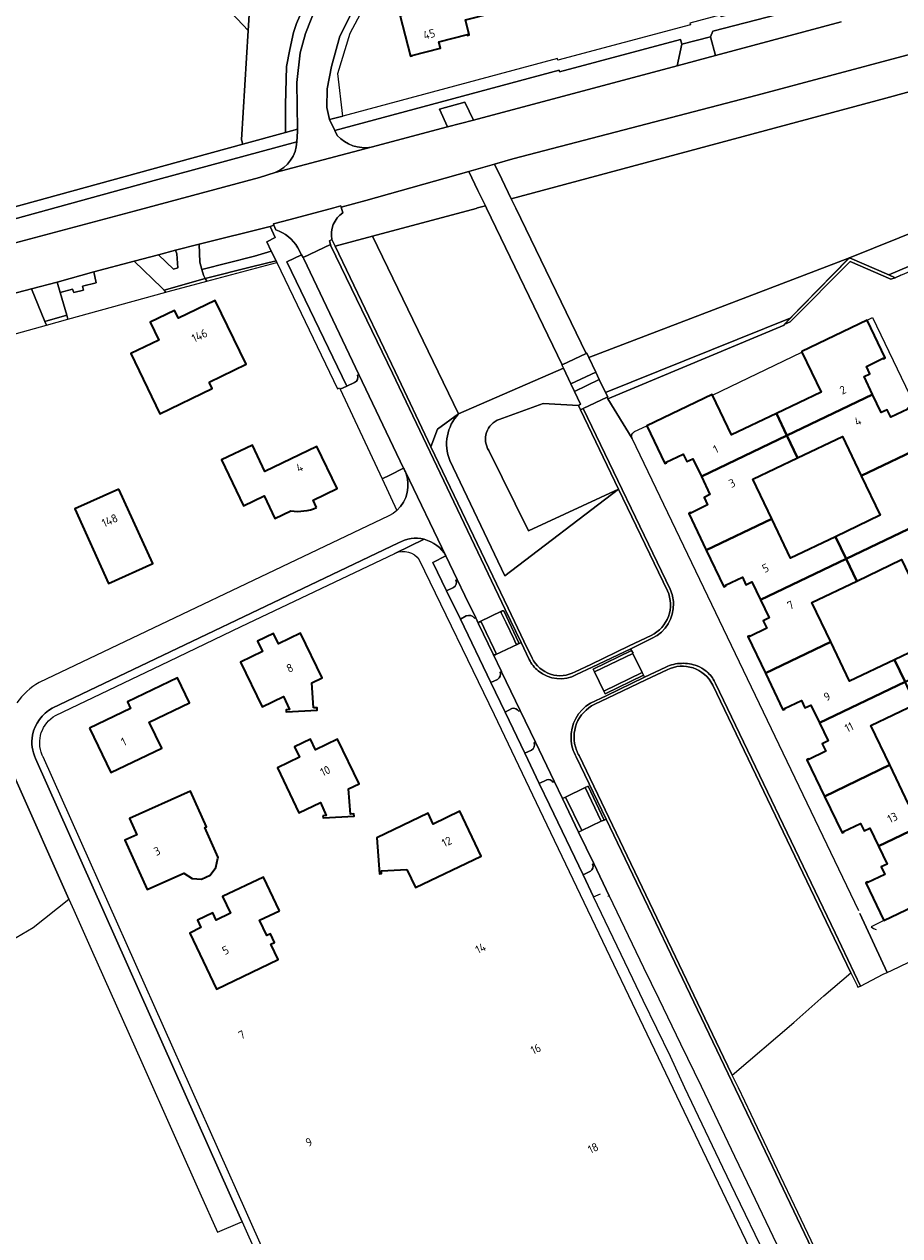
# Model space of a CAD drawing. Extents: x 150256 to 156914, y 461459 to 469481.
# Tile 16 of 256: x 152977 to 153118, y 461834 to 462030. Entities that reach past the tile are written whole.
import ezdxf
from ezdxf.enums import TextEntityAlignment as Align

# ---------------------------------------------------------------- set-up
doc = ezdxf.new("R2010")
doc.units = 0
doc.header["$LTSCALE"] = 0.75
for name, color, linetype, lineweight in [('B-RO-GR-BEPLANTING_CULTUUR_BODEMBEDEKKER-GV', 251, 'CONTINUOUS', 18), ('B-RO-GR-BEPLANTING_CULTUUR_BOSPLANTSOEN-GV', 251, 'CONTINUOUS', 18), ('B-RO-GR-BEPLANTING_CULTUUR_HEESTERS-GV', 251, 'CONTINUOUS', 18), ('B-RO-GR-BOS_LOOF-GV', 251, 'CONTINUOUS', 13), ('B-RO-IE-TERREINAFSCHEIDING_KUNSTMATIG_MUUR-G', 251, 'IE-TERREINAFSCHEIDING-KUNSTMATIG-DICHT', 18), ('B-RO-IE-TERREINAFSCHEIDING_KUNSTMATIG_MUUR-GV', 251, 'CONTINUOUS', 18), ('B-RO-OG-BEBOUWING-GV', 6, 'CONTINUOUS', 35), ('B-RO-OG-BEBOUWING-T18', 1, 'CONTINUOUS', 18), ('B-RO-OG-TERREIN_CULTUURSCHEIDING-GV', 251, 'CONTINUOUS', 18), ('B-RO-VH-VERHARDING_ASFALT-GV', 251, 'CONTINUOUS', 18), ('B-RO-VH-VERHARDING_BEDRIJFSVLOERPLAAT-GV', 251, 'CONTINUOUS', 18), ('B-RO-VH-VERHARDING_STRAATBAKSTEEN-GV', 251, 'CONTINUOUS', 18), ('B-RO-VH-VERHARDING_TEGEL-GV', 251, 'CONTINUOUS', 18)]:
    doc.layers.add(name, color=color, linetype=linetype, lineweight=lineweight)
doc.styles.add('NLCS-ISO-M200-T18', font='NLCS-ISO.ttf', dxfattribs={"height": 360})
doc.linetypes.add('IE-TERREINAFSCHEIDING-KUNSTMATIG-DICHT', pattern='A,8,-1,[82,NLCS.SHX,S=0.75,R=90,X=0,Y=0],-1', length=10)

msp = doc.modelspace()

# ---------------------------------------------------------------- linework, layer by layer
at = {"layer": 'B-RO-GR-BEPLANTING_CULTUUR_BODEMBEDEKKER-GV'}
for points in [[(153030.641, 461973.089), (153030.843, 461973.173), (153021.978, 461991.846), (153021.877, 461992.023), (153021.629, 461992.459), (153019.264, 461991.343), (153028.931, 461971.324)], [(153028.931, 461971.324), (153030.184, 461971.926)], [(153046.728, 461940.169), (153044.889, 461943.966), (153042.806, 461942.901), (153044.99, 461938.36), (153046.123, 461938.887)], [(153046.488, 461940.072), (153046.728, 461940.169)], [(153048.18, 461934.291), (153047.217, 461933.775), (153052.146, 461923.556), (153053.225, 461924.074)], [(153053.629, 461925.259), (153053.835, 461925.37), (153052.511, 461928.13), (153050.154, 461933.043), (153049.705, 461933.979), (153049.494, 461933.939)], [(153055.486, 461919.368), (153054.411, 461918.807), (153057.601, 461912.162), (153058.67, 461912.691)], [(153059.092, 461913.885), (153059.297, 461913.969), (153056.861, 461919.037), (153056.652, 461918.94)], [(153061.138, 461907.897), (153059.937, 461907.304), (153061.577, 461903.881), (153066.98, 461892.606), (153068.168, 461893.16)], [(153063.669, 461904.888), (153062.343, 461907.65), (153062.134, 461907.532)], [(153068.487, 461894.31), (153068.705, 461894.395), (153066.264, 461899.481), (153063.669, 461904.888)]]:
    msp.add_lwpolyline(points, dxfattribs=at)
for points in [[(153030.184, 461971.926, 0.4120935), (153030.641, 461973.089)], [(153046.123, 461938.887, 0.407649), (153046.488, 461940.072)], [(153049.494, 461933.939, 0.3730474), (153048.18, 461934.291)], [(153053.225, 461924.074, 0.3730756), (153053.629, 461925.259)], [(153056.652, 461918.94, 0.3398007), (153055.486, 461919.368)], [(153058.67, 461912.691, 0.4085851), (153059.092, 461913.885)], [(153062.134, 461907.532, 0.3021095), (153061.138, 461907.897)], [(153068.168, 461893.16, 0.4114823), (153068.487, 461894.31)]]:
    msp.add_lwpolyline(points, format="xyb", dxfattribs=at)
at = {"layer": 'B-RO-GR-BEPLANTING_CULTUUR_BOSPLANTSOEN-GV'}
msp.add_lwpolyline([(153137.265, 462023.609), (153115.747, 462017.709), (153055.419, 462001.489), (153056.14, 462000), (153067.481, 461976.573), (153067.579, 461976.619), (153067.905, 461975.939), (153109.887, 461992.007), (153129.746, 462000)], dxfattribs=at)
for points in [[(153109.887, 461992.007), (153116.259, 461989.232), (153140.565, 461999.583), (153139.382, 462001.719), (153136.195, 462001.634), (153130.359, 462000), (153129.746, 462000)], [(153063.637, 461974.772), (153051.431, 462000), (153051.253, 462000.369), (153049.964, 462000.022), (153049.884, 462000), (153049.759, 461999.966), (153033.039, 461995.471), (153046.924, 461966.841), (153063.816, 461974.199), (153063.561, 461974.736)], [(153069.03, 461973.593), (153069.601, 461972.402), (153070.618, 461970.281), (153100.354, 461982.276), (153109.605, 461991.719), (153109.887, 461992.007), (153067.905, 461975.939)]]:
    msp.add_lwpolyline(points, close=True, dxfattribs=at)
at = {"layer": 'B-RO-GR-BEPLANTING_CULTUUR_HEESTERS-GV'}
msp.add_lwpolyline([(153028.914, 462044.821), (153028.291, 462046.466), (153027.588, 462047.952), (153027.174, 462048.405), (153013.465, 462035.425), (153013.029, 462028.595), (153011.944, 462010.995), (153012.16, 462010.299), (153019.077, 462012.19), (153019.044, 462016.653), (153019.202, 462022.832), (153019.736, 462025.558), (153020.33, 462028.275), (153020.808, 462029.772), (153022.042, 462032.581), (153028.184, 462042.621), (153028.829, 462043.753)], close=True, dxfattribs=at)
at = {"layer": 'B-RO-GR-BOS_LOOF-GV'}
for points in [[(153141.468, 461995.696), (153142.456, 461996.169), (153140.565, 461999.583), (153116.259, 461989.232), (153117.27, 461988.792), (153118.18, 461989.175), (153140.165, 461998.42)], [(153070.852, 461969.53), (153070.98, 461969.263), (153099.384, 461981.17), (153099.372, 461981.274), (153100.354, 461982.276), (153070.618, 461970.281), (153070.955, 461969.578)]]:
    msp.add_lwpolyline(points, close=True, dxfattribs=at)
msp.add_lwpolyline([(152967.754, 461879.561), (152974.761, 461881.928), (152978.406, 461884.114), (152984.175, 461888.68), (152975.611, 461907.895)], dxfattribs=at)
at = {"layer": 'B-RO-IE-TERREINAFSCHEIDING_KUNSTMATIG_MUUR-G'}
msp.add_lwpolyline([(153099.372, 461981.274), (153100.359, 461981.701), (153110.009, 461991.399), (153116.541, 461988.531), (153117.27, 461988.792), (153109.887, 461992.007)], close=True, dxfattribs=at)
msp.add_lwpolyline([(153087.848, 461969.874), (153102.25, 461976.79)], dxfattribs=at)
at = {"layer": 'B-RO-IE-TERREINAFSCHEIDING_KUNSTMATIG_MUUR-GV'}
msp.add_lwpolyline([(153099.372, 461981.274), (153100.359, 461981.701), (153110.009, 461991.399), (153116.541, 461988.531), (153117.27, 461988.792), (153116.259, 461989.232), (153109.887, 461992.007), (153109.605, 461991.719), (153100.354, 461982.276)], close=True, dxfattribs=at)
at = {"layer": 'B-RO-OG-BEBOUWING-GV'}
for points in [[(153052.097, 462031.358), (153050.23, 462038.694), (153043.621, 462037.013), (153044.693, 462032.797), (153037.783, 462031.039), (153037.744, 462031.195), (153037.482, 462031.128), (153039.171, 462024.489), (153039.432, 462024.556), (153039.42, 462024.604), (153043.994, 462025.768), (153043.728, 462026.815), (153048.351, 462027.99), (153048.39, 462027.835), (153048.652, 462027.902), (153048.036, 462030.325)], [(153006.749, 461971.983), (153012.696, 461974.857), (153007.744, 461985.126), (153001.798, 461982.266), (153001.194, 461983.513), (152997.239, 461981.608), (152998.625, 461978.725), (152994.12, 461976.557), (152998.799, 461966.839), (153007.265, 461970.915)], [(153102.25, 461976.79), (153105.335, 461970.357), (153098.12, 461966.901), (153099.827, 461963.341), (153113.633, 461969.951), (153112.247, 461972.847), (153113.201, 461973.307), (153112.621, 461974.504), (153115.336, 461975.822), (153115.383, 461975.724), (153115.671, 461975.862), (153112.766, 461981.952), (153102.206, 461976.882)], [(153098.12, 461966.901), (153090.917, 461963.451), (153087.848, 461969.874), (153087.807, 461969.961), (153077.248, 461964.922), (153080.149, 461958.844), (153080.438, 461958.981), (153080.392, 461959.08), (153083.119, 461960.373), (153083.69, 461959.172), (153084.655, 461959.634), (153086.043, 461956.741), (153099.827, 461963.341)], [(153101.548, 461959.754), (153108.764, 461963.208), (153111.803, 461956.858), (153122.353, 461961.924), (153119.524, 461967.824), (153119.231, 461967.692), (153119.276, 461967.591), (153116.547, 461966.303), (153115.977, 461967.506), (153115.021, 461967.049), (153113.633, 461969.951), (153099.827, 461963.341)], [(153099.827, 461963.341), (153086.043, 461956.741), (153087.431, 461953.848), (153086.468, 461953.383), (153087.05, 461952.186), (153084.336, 461950.866), (153084.286, 461950.963), (153084.002, 461950.815), (153086.84, 461944.907), (153097.375, 461949.963), (153094.34, 461956.305), (153101.548, 461959.754)], [(153109.344, 461943.482), (153123.149, 461950.103), (153121.765, 461952.996), (153122.718, 461953.457), (153122.136, 461954.653), (153124.848, 461955.977), (153124.896, 461955.879), (153125.184, 461956.018), (153122.353, 461961.924), (153111.803, 461956.858), (153114.838, 461950.515), (153107.622, 461947.062)], [(152992.22, 461954.74), (152985.12, 461951.53), (152990.55, 461939.52), (152997.67, 461942.73)], [(153107.622, 461947.062), (153100.414, 461943.613), (153097.375, 461949.963), (153086.84, 461944.907), (153089.68, 461938.994), (153089.969, 461939.132), (153089.922, 461939.231), (153092.646, 461940.53), (153093.219, 461939.33), (153094.174, 461939.787), (153095.568, 461936.876), (153109.344, 461943.482)], [(153109.344, 461943.482), (153111.06, 461939.917), (153118.276, 461943.371), (153121.32, 461937.012), (153131.859, 461942.091), (153129.029, 461947.989), (153128.74, 461947.85), (153128.786, 461947.752), (153126.055, 461946.468), (153125.486, 461947.672), (153124.53, 461947.216), (153123.149, 461950.103)], [(153096.356, 461925.066), (153106.888, 461930.125), (153103.852, 461936.468), (153111.06, 461939.917), (153109.344, 461943.482), (153095.568, 461936.876), (153096.959, 461933.973), (153096.004, 461933.514), (153096.58, 461932.316), (153093.861, 461931.007), (153093.813, 461931.105), (153093.526, 461930.963)], [(153131.859, 461942.091), (153121.32, 461937.012), (153124.351, 461930.678), (153117.135, 461927.224), (153118.847, 461923.657), (153132.653, 461930.279), (153131.281, 461933.156), (153132.226, 461933.611), (153131.643, 461934.817), (153134.359, 461936.133), (153134.409, 461936.036), (153134.692, 461936.185)], [(153023.542, 461919.47), (153023.279, 461923.522), (153024.95, 461924.313), (153021.489, 461931.528), (153017.908, 461929.827), (153017.105, 461931.484), (153014.558, 461930.245), (153015.36, 461928.592), (153011.806, 461926.866), (153015.276, 461919.661), (153018.735, 461921.327), (153019.709, 461919.226), (153019.14, 461919.191), (153019.161, 461918.832), (153024.151, 461919.138), (153024.13, 461919.501)], [(153106.888, 461930.125), (153096.356, 461925.066), (153099.189, 461919.161), (153099.477, 461919.299), (153099.431, 461919.397), (153102.159, 461920.688), (153102.729, 461919.487), (153103.685, 461919.943), (153105.069, 461917.049), (153118.847, 461923.657), (153117.135, 461927.224), (153109.927, 461923.775)], [(152987.504, 461916.216), (152990.923, 461909.047), (152999.116, 461912.982), (152997.085, 461917.203), (153003.563, 461920.321), (153001.645, 461924.297), (152993.592, 461920.456), (152994.104, 461919.378)], [(153105.879, 461905.209), (153116.388, 461910.305), (153113.351, 461916.647), (153120.558, 461920.098), (153118.847, 461923.657), (153105.069, 461917.049), (153106.454, 461914.154), (153105.5, 461913.695), (153106.079, 461912.497), (153103.363, 461911.181), (153103.314, 461911.278), (153103.03, 461911.131)], [(153025.08, 461902.11), (153025.112, 461901.758), (153030.096, 461902.061), (153030.068, 461902.42), (153029.5, 461902.38), (153029.211, 461906.443), (153030.899, 461907.224), (153027.446, 461914.434), (153023.875, 461912.742), (153023.072, 461914.426), (153020.522, 461913.207), (153021.326, 461911.518), (153017.747, 461909.81), (153021.195, 461902.593), (153024.676, 461904.244), (153025.592, 461902.148)], [(153116.388, 461910.305), (153105.879, 461905.209), (153108.701, 461899.343), (153108.99, 461899.481), (153108.943, 461899.579), (153111.676, 461900.86), (153112.243, 461899.656), (153113.2, 461900.11), (153114.584, 461897.206), (153128.35, 461903.831), (153126.636, 461907.407), (153119.429, 461903.956)], [(153004.024, 461892.007), (153005.543, 461891.885), (153006.933, 461892.512), (153007.855, 461893.752), (153008.169, 461895.257), (153008.224, 461895.379), (153006.046, 461900.209), (153006.329, 461900.335), (153003.764, 461906.076), (152993.916, 461901.677), (152995.094, 461899.018), (152993.181, 461898.159), (152996.75, 461890.239), (153002.651, 461892.864)], [(153114.584, 461897.206), (153115.965, 461894.308), (153115.01, 461893.848), (153115.59, 461892.651), (153112.87, 461891.331), (153112.823, 461891.428), (153112.535, 461891.29), (153115.443, 461885.216), (153126.007, 461890.279), (153125.966, 461890.365), (153122.886, 461896.793), (153130.074, 461900.237), (153128.35, 461903.831)], [(153038.595, 461893.465), (153039.999, 461890.528), (153050.578, 461895.601), (153047.107, 461902.821), (153042.85, 461900.772), (153042.034, 461902.497), (153033.752, 461898.535), (153034.167, 461892.754), (153034.526, 461892.775), (153034.502, 461893.214)], [(153018.062, 461886.778), (153015.514, 461892.206), (153008.914, 461889.101), (153010.201, 461886.38), (153007.893, 461885.283), (153007.327, 461886.462), (153004.856, 461885.267), (153005.432, 461884.088), (153003.631, 461883.206), (153007.944, 461874.184), (153017.872, 461878.915), (153016.678, 461881.421), (153017.268, 461881.7), (153016.617, 461883.078), (153016.032, 461882.804), (153014.872, 461885.283)]]:
    msp.add_lwpolyline(points, close=True, dxfattribs=at)
msp.add_lwpolyline([(153024.066, 461951.748), (153023.499, 461952.952), (153027.37, 461954.808), (153024.125, 461961.596), (153015.741, 461957.578), (153013.715, 461961.806), (153008.756, 461959.431), (153012.288, 461952.055), (153015.606, 461953.644), (153017.354, 461949.992), (153019.907, 461951.224)], dxfattribs=at)
msp.add_lwpolyline([(153019.907, 461951.224, 0.1337143), (153024.066, 461951.748)], format="xyb", dxfattribs=at)
at = {"layer": 'B-RO-OG-TERREIN_CULTUURSCHEIDING-GV'}
for points in [[(152959.412, 461995.799), (153001.814, 462007.47), (153012.16, 462010.299), (153011.944, 462010.995), (153013.029, 462028.595), (152987.53, 462055.677)], [(152987.53, 462055.677), (153013.029, 462028.595), (153013.465, 462035.425)], [(153112.52, 462035.013), (153108.725, 462033.943), (153087.883, 462028.537), (153087.518, 462027.578)], [(153087.518, 462027.578), (153088.341, 462024.569), (153108.549, 462030.034)], [(153045.142, 462013.084), (153043.839, 462015.934), (153047.921, 462017.048), (153049.321, 462014.195), (153082.133, 462022.92), (153082.9, 462026.421), (153082.702, 462027.163), (153063.202, 462021.946), (153063.124, 462022.236), (153027.004, 462012.504), (153027.4, 462011.693)], [(153032.876, 462009.822), (153045.142, 462013.084)], [(153020.897, 462010.692), (152998.503, 462004.622), (152955.747, 461992.841), (152955.892, 461992.335), (152956.017, 461992.369), (152957.918, 461989.934), (152958.073, 461989.736), (152959.518, 461990.123), (152958.799, 461992.879), (152964.035, 461994.292), (152964.335, 461993.182), (152965.542, 461993.508), (152965.987, 461991.856), (152971.572, 461993.352), (152971.074, 461995.002), (152973.273, 461995.591), (152973.72, 461993.928)], [(152973.72, 461993.928), (152994.657, 461999.537), (153014.854, 462004.935), (153017.404, 462005.734)], [(153050.053, 462002.849), (153048.568, 462005.918), (153031.974, 462001.243), (153028.036, 462000.153), (153028.291, 461999.251)], [(153026.511, 461994.952), (153027.035, 461993.857), (153033.039, 461995.471), (153049.759, 461999.966), (153049.884, 462000), (153049.964, 462000.022), (153051.253, 462000.369), (153050.053, 462002.849)], [(152945.858, 461971.128), (152947.347, 461971.895), (152948.33, 461972.62), (152948.372, 461972.631), (152968.53, 461977.808), (152980.551, 461981.132), (152980.309, 461981.72), (152978.139, 461987.002), (152967.179, 461984.127), (152967.088, 461981.83), (152968.477, 461978.001), (152965.286, 461977.123), (152961.809, 461982.669), (152947.421, 461978.893), (152943.169, 461977.655), (152943.467, 461975.244), (152950.634, 461976.287)], [(153053.496, 461965.969), (153060.549, 461968.505), (153066.235, 461968.202), (153066.591, 461968.416), (153065.604, 461970.46), (153065.006, 461971.689), (153063.816, 461974.199), (153046.924, 461966.841)], [(153066.58, 461967.521), (153066.235, 461968.202), (153060.549, 461968.505), (153053.496, 461965.969)], [(153046.924, 461966.841), (153043.536, 461964.381), (153042.485, 461961.555), (153054.912, 461935.573), (153057.468, 461930.23), (153058.771, 461927.505)], [(153051.808, 461960.942), (153058.169, 461948.034), (153072.717, 461954.733), (153066.58, 461967.521)], [(153045.517, 461959.351), (153054.402, 461940.78), (153072.717, 461954.733), (153058.169, 461948.034), (153051.808, 461960.942)], [(153080.57, 461938.367), (153072.717, 461954.733), (153054.402, 461940.78), (153045.517, 461959.351)], [(153065.705, 461925.29), (153068.217, 461926.493), (153074.436, 461929.469), (153077.949, 461931.151)], [(153080.507, 461925.619), (153077.096, 461923.99)], [(153066.337, 461911.795), (153089.633, 461863.226), (153091.01, 461860.294), (153100.928, 461868.816), (153105.784, 461873.083), (153110.103, 461876.819), (153106.772, 461883.721), (153087.867, 461923.165)], [(153077.096, 461923.99), (153070.895, 461921.029), (153068.862, 461920.058)]]:
    msp.add_lwpolyline(points, dxfattribs=at)
for points in [[(153043.879, 462047.486), (153042.63, 462048.992), (153040.301, 462047.062), (153036.164, 462042.184), (153031.114, 462034.38), (153027.777, 462027.733), (153026.487, 462022.799), (153025.742, 462019.241), (153025.723, 462016.216), (153026.125, 462014.305), (153028.297, 462014.798), (153027.498, 462021.674), (153029.458, 462028.168), (153033.166, 462035.154), (153039.324, 462042.768), (153042.337, 462045.951)], [(153145.027, 462029.551), (153144.976, 462029.568), (153143.589, 462029.843), (153142.112, 462029.986), (153140.914, 462029.973), (153139.522, 462029.805), (153138.062, 462029.534), (153133.327, 462028.411), (153118.348, 462024.415), (153095.013, 462018.191), (153055.67, 462007.919), (153052.711, 462007.085), (153053.891, 462004.645), (153055.419, 462001.489), (153115.747, 462017.709), (153137.265, 462023.609), (153139.426, 462024.202), (153143.606, 462025.019), (153144.691, 462028.48)], [(153005.599, 461990.111), (153014.039, 461992.281), (153016.748, 461993.09), (153016.066, 461994.574), (153017.382, 461995.244), (153016.562, 461997.062), (153005.162, 461994.203), (153005.241, 461991.296)], [(153042.485, 461961.555), (153043.536, 461964.381), (153046.924, 461966.841), (153033.039, 461995.471), (153027.035, 461993.857), (153036.697, 461973.657)], [(152998.609, 461992.454), (153001.014, 461990.153), (153001.719, 461990.368), (153001.563, 461992.619), (153001.338, 461993.202)], [(152982.77, 461986.41), (152983.803, 461982.75), (152983.991, 461982.084), (152999.794, 461986.454), (152999.487, 461986.792), (152999.149, 461987.165), (152994.672, 461991.481), (152988.199, 461989.732), (152988.543, 461987.986), (152986.366, 461987.429), (152986.523, 461986.787), (152984.947, 461986.415), (152984.763, 461986.956)]]:
    msp.add_lwpolyline(points, close=True, dxfattribs=at)
for points in [[(153017.404, 462005.734, 0.2872303), (153020.897, 462010.692)], [(153027.4, 462011.693, 0.2554784), (153032.876, 462009.822)], [(153028.291, 461999.251, 0.3001418), (153026.511, 461994.952)], [(153046.924, 461966.841, 0.2919692), (153045.517, 461959.351)], [(153045.517, 461959.351, -0.2919692), (153046.924, 461966.841)], [(153051.808, 461960.942, -0.4841671), (153053.496, 461965.969)], [(153053.496, 461965.969, 0.4841671), (153051.808, 461960.942)], [(153077.949, 461931.151, 0.4089584), (153080.57, 461938.367)], [(153058.771, 461927.505, 0.4290313), (153065.705, 461925.29)], [(153087.867, 461923.165, 0.413304), (153080.507, 461925.619)], [(153068.862, 461920.058, 0.3911846), (153065.919, 461912.673)], [(153065.919, 461912.673, 0.0413829), (153066.337, 461911.795)]]:
    msp.add_lwpolyline(points, format="xyb", dxfattribs=at)
at = {"layer": 'B-RO-VH-VERHARDING_ASFALT-GV'}
for points in [[(153027.4, 462011.693), (153027.004, 462012.504), (153026.125, 462014.305), (153025.723, 462016.216), (153025.742, 462019.241), (153026.487, 462022.799), (153027.777, 462027.733), (153031.114, 462034.38)], [(153023.992, 462032.484), (153022.256, 462028.15), (153021.402, 462025.008), (153020.861, 462020.262), (153021, 462012.715), (153021.005, 462012.363), (153020.897, 462010.692)], [(152967.179, 461984.127), (152978.139, 461987.002), (152982.266, 461988.085), (152988.199, 461989.732), (152994.672, 461991.481), (152998.609, 461992.454), (153001.338, 461993.202), (153005.162, 461994.203), (153016.562, 461997.062), (153017.189, 461997.281), (153017.121, 461997.451), (153019.824, 461998.162), (153026.832, 462000.069), (153027.975, 462000.38), (153028.036, 462000.153), (153031.974, 462001.243), (153048.568, 462005.918), (153052.711, 462007.085), (153055.67, 462007.919), (153095.013, 462018.191), (153118.348, 462024.415), (153133.327, 462028.411), (153138.062, 462029.534), (153139.522, 462029.805)], [(153108.549, 462030.034), (153088.341, 462024.569), (153082.133, 462022.92), (153049.321, 462014.195), (153045.142, 462013.084), (153032.876, 462009.822), (153017.404, 462005.734), (153014.854, 462004.935), (152994.657, 461999.537), (152973.72, 461993.928)], [(153017.404, 462005.734), (153032.876, 462009.822)]]:
    msp.add_lwpolyline(points, dxfattribs=at)
msp.add_lwpolyline([(153082.133, 462022.92), (153088.341, 462024.569), (153087.518, 462027.578), (153082.9, 462026.421)], close=True, dxfattribs=at)
for points in [[(153020.897, 462010.692, -0.2872303), (153017.404, 462005.734)], [(153032.876, 462009.822, -0.2554784), (153027.4, 462011.693)]]:
    msp.add_lwpolyline(points, format="xyb", dxfattribs=at)
at = {"layer": 'B-RO-VH-VERHARDING_BEDRIJFSVLOERPLAAT-GV'}
for points in [[(153058.771, 461927.505), (153057.468, 461930.23), (153054.912, 461935.573), (153042.485, 461961.555), (153036.697, 461973.657), (153027.035, 461993.857), (153026.511, 461994.952), (153026.12, 461994.734), (153026.319, 461994.12)], [(153026.319, 461994.12), (153026.378, 461993.939), (153036.275, 461973.428), (153054.458, 461935.356), (153057.01, 461930.011), (153058.307, 461927.296)], [(153081.021, 461938.583), (153067.013, 461967.726), (153066.58, 461967.521), (153072.717, 461954.733), (153080.57, 461938.367)], [(153077.949, 461931.151), (153074.436, 461929.469), (153068.217, 461926.493), (153065.705, 461925.29)], [(153065.925, 461924.837), (153068.438, 461926.041), (153074.654, 461929.019), (153078.141, 461930.69)], [(153080.333, 461926.065), (153076.891, 461924.411), (153070.696, 461921.435), (153068.177, 461920.224)], [(153068.862, 461920.058), (153070.895, 461921.029), (153077.096, 461923.99), (153080.507, 461925.619)], [(153087.867, 461923.165), (153106.772, 461883.721), (153110.103, 461876.819), (153111.112, 461874.777), (153111.269, 461874.457), (153111.68, 461874.658), (153107.579, 461883.221), (153088.316, 461923.393)], [(153065.896, 461911.586), (153070.699, 461901.564), (153089.143, 461863.079), (153094.609, 461851.632), (153104.36, 461831.203), (153106.42, 461826.891), (153109.005, 461821.477), (153110.657, 461818.019), (153112.658, 461813.693), (153128.612, 461780.344), (153131.196, 461774.943), (153132.067, 461773.122)], [(153132.544, 461773.301), (153132.522, 461773.346), (153131.651, 461775.169), (153129.071, 461780.565), (153113.142, 461813.89), (153109.546, 461821.496), (153109.452, 461821.691), (153107.335, 461826.107), (153107.284, 461826.128), (153106.824, 461827.085), (153106.29, 461828.195), (153106.227, 461828.459), (153104.82, 461831.387), (153095.057, 461851.838), (153092.028, 461858.254), (153091.01, 461860.294), (153089.633, 461863.226), (153066.337, 461911.795)]]:
    msp.add_lwpolyline(points, dxfattribs=at)
for points in [[(153081.548, 461936.329, 0.0972389), (153081.021, 461938.583)], [(153080.57, 461938.367, -0.4089584), (153077.949, 461931.151)], [(153078.141, 461930.69, 0.2984695), (153081.548, 461936.329)], [(153058.307, 461927.296, 0.1071992), (153059.761, 461925.448)], [(153065.705, 461925.29, -0.4290313), (153058.771, 461927.505)], [(153059.761, 461925.448, 0.3048305), (153065.925, 461924.837)], [(153082.831, 461926.658, 0.1020336), (153080.333, 461926.065)], [(153080.507, 461925.619, -0.413304), (153087.867, 461923.165)], [(153085.362, 461926.232, 0.1019085), (153082.831, 461926.658)], [(153086.789, 461925.411, 0.0791833), (153085.362, 461926.232)], [(153087.13, 461925.109, 0.0200498), (153086.789, 461925.411)], [(153088.316, 461923.393, 0.1013281), (153087.13, 461925.109)], [(153068.177, 461920.224, 0.2791644), (153065.045, 461914.477)], [(153065.919, 461912.673, -0.3911846), (153068.862, 461920.058)], [(153065.045, 461914.477, 0.1207446), (153065.896, 461911.586)], [(153066.337, 461911.795, -0.0413829), (153065.919, 461912.673)]]:
    msp.add_lwpolyline(points, format="xyb", dxfattribs=at)
at = {"layer": 'B-RO-VH-VERHARDING_STRAATBAKSTEEN-GV'}
for points in [[(153045.142, 462013.084), (153049.321, 462014.195), (153047.921, 462017.048), (153043.839, 462015.934)], [(153048.568, 462005.918), (153050.053, 462002.849), (153051.253, 462000.369), (153051.431, 462000), (153063.637, 461974.772), (153067.481, 461976.573), (153056.14, 462000), (153055.419, 462001.489), (153053.891, 462004.645), (153052.711, 462007.085)], [(153063.637, 461974.772), (153063.561, 461974.736), (153063.816, 461974.199), (153065.006, 461971.689), (153069.03, 461973.593), (153067.905, 461975.939), (153067.579, 461976.619), (153067.481, 461976.573)], [(153069.601, 461972.402), (153069.03, 461973.593), (153065.006, 461971.689), (153065.604, 461970.46)], [(153070.618, 461970.281), (153069.601, 461972.402), (153065.604, 461970.46), (153066.591, 461968.416), (153066.235, 461968.202), (153066.58, 461967.521), (153067.013, 461967.726), (153070.852, 461969.53), (153070.955, 461969.578)], [(153075.022, 461928.262), (153075.047, 461928.274), (153074.804, 461928.711), (153068.585, 461925.742), (153068.804, 461925.294)], [(153068.804, 461925.294), (153070.336, 461922.17), (153076.511, 461925.196), (153075.022, 461928.262)], [(153070.336, 461922.17), (153070.331, 461922.168), (153070.54, 461921.753), (153076.732, 461924.739), (153076.725, 461924.755), (153076.519, 461925.2), (153076.511, 461925.196)], [(153064.144, 461905.109), (153066.763, 461899.729), (153069.916, 461901.207), (153067.336, 461906.632)], [(153067.336, 461906.632), (153069.916, 461901.207), (153070.384, 461901.413), (153067.798, 461906.861)], [(153064.144, 461905.109), (153063.669, 461904.888), (153066.264, 461899.481), (153066.763, 461899.729)]]:
    msp.add_lwpolyline(points, close=True, dxfattribs=at)
for points in [[(153028.291, 461999.251), (153028.036, 462000.153), (153027.975, 462000.38), (153026.832, 462000.069), (153019.824, 461998.162), (153017.121, 461997.451), (153017.189, 461997.281), (153017.503, 461996.495)], [(153017.503, 461996.495), (153017.189, 461997.281), (153016.562, 461997.062), (153017.382, 461995.244), (153016.066, 461994.574), (153016.748, 461993.09), (153017.531, 461991.492), (153017.64, 461991.266), (153027.433, 461970.891), (153027.73, 461971.031), (153027.834, 461970.809), (153028.931, 461971.324), (153019.264, 461991.343), (153021.629, 461992.459), (153021.021, 461993.617)], [(153021.021, 461993.617), (153021.629, 461992.459), (153021.877, 461992.023)], [(153021.877, 461992.023), (153026.319, 461994.12), (153026.12, 461994.734), (153026.511, 461994.952)], [(153056.498, 461929.767), (153057.01, 461930.011), (153054.458, 461935.356), (153036.275, 461973.428), (153026.378, 461993.939), (153026.319, 461994.12), (153021.877, 461992.023), (153021.978, 461991.846), (153030.843, 461973.173), (153038.059, 461958.118)], [(153118.18, 461989.175), (153117.27, 461988.792), (153116.541, 461988.531), (153110.009, 461991.399), (153100.359, 461981.701), (153099.372, 461981.274), (153099.384, 461981.17), (153070.98, 461969.263), (153074.895, 461962.887)], [(153077.248, 461964.922), (153087.807, 461969.961), (153087.848, 461969.874), (153102.25, 461976.79), (153102.206, 461976.882), (153112.766, 461981.952), (153113.624, 461982.362), (153139.446, 461928.608), (153151.967, 461902.726)], [(153030.184, 461971.926), (153028.931, 461971.324), (153027.834, 461970.809), (153034.613, 461956.384), (153035.881, 461956.98), (153038.059, 461958.118), (153030.843, 461973.173), (153030.641, 461973.089)], [(153111.385, 461886.772), (153074.895, 461962.887), (153070.98, 461969.263), (153070.852, 461969.53), (153067.013, 461967.726), (153081.021, 461938.583)], [(153075.287, 461963.997), (153077.248, 461964.922)], [(153038.059, 461958.118), (153035.881, 461956.98), (153034.613, 461956.384), (153037.009, 461951.287)], [(153038.362, 461957.49), (153044.889, 461943.966), (153046.728, 461940.169), (153047.934, 461937.615), (153049.705, 461933.979), (153050.154, 461933.043)], [(153044.889, 461943.966), (153038.362, 461957.49)], [(153037.009, 461951.287), (153036.38, 461950.816), (153035.694, 461950.432), (152979.359, 461923.586)], [(152982.013, 461918.277), (153000.309, 461927.015), (153011.913, 461932.569), (153036.639, 461944.372), (153036.686, 461944.395), (153036.751, 461944.425), (153041.405, 461946.643)], [(153041.405, 461946.643), (153036.751, 461944.425)], [(153037.256, 461946.055), (152981.476, 461919.424)], [(152981.476, 461919.424), (153037.256, 461946.055)], [(153040.599, 461943.34), (153052.656, 461918.421), (153059.973, 461903.117), (153086.218, 461848.221), (153096.885, 461825.917), (153101.119, 461817.063), (153124.384, 461768.443)], [(153061.577, 461903.881), (153059.937, 461907.304), (153057.601, 461912.162), (153054.411, 461918.807), (153052.146, 461923.556), (153047.217, 461933.775), (153044.99, 461938.36), (153042.806, 461942.901), (153044.889, 461943.966)], [(153046.123, 461938.887), (153044.99, 461938.36), (153047.217, 461933.775), (153048.18, 461934.291)], [(153049.494, 461933.939), (153049.705, 461933.979), (153047.934, 461937.615), (153046.728, 461940.169), (153046.488, 461940.072)], [(153050.267, 461933.353), (153050.296, 461933.367), (153053.938, 461935.107)], [(153053.938, 461935.107), (153050.296, 461933.367)], [(153053.809, 461934.789), (153054.584, 461933.165), (153055.813, 461930.593), (153056.157, 461929.871)], [(153056.157, 461929.871), (153055.813, 461930.593), (153054.584, 461933.165), (153053.809, 461934.789)], [(153056.609, 461930.086), (153054.26, 461935.004)], [(153054.26, 461935.004), (153056.609, 461930.086)], [(153050.154, 461933.043), (153052.511, 461928.13)], [(153050.296, 461933.367), (153050.267, 461933.353)], [(153052.953, 461928.341), (153052.609, 461929.063), (153051.38, 461931.634), (153050.605, 461933.259)], [(153050.605, 461933.259), (153051.38, 461931.634), (153052.609, 461929.063), (153052.953, 461928.341)], [(153078.141, 461930.69), (153074.654, 461929.019), (153074.804, 461928.711), (153075.047, 461928.274), (153075.022, 461928.262), (153076.511, 461925.196), (153076.519, 461925.2), (153076.725, 461924.755), (153076.732, 461924.739), (153076.891, 461924.411), (153080.333, 461926.065)], [(153058.307, 461927.296), (153057.01, 461930.011), (153056.498, 461929.767), (153056.476, 461929.756), (153052.842, 461928.02), (153052.83, 461928.014)], [(153052.842, 461928.02), (153056.476, 461929.756)], [(153056.476, 461929.756), (153056.498, 461929.767)], [(153068.177, 461920.224), (153070.696, 461921.435), (153076.891, 461924.411), (153076.732, 461924.739), (153070.54, 461921.753), (153070.331, 461922.168), (153070.336, 461922.17), (153068.804, 461925.294), (153068.585, 461925.742), (153074.804, 461928.711), (153074.654, 461929.019), (153068.438, 461926.041), (153065.925, 461924.837)], [(153052.511, 461928.13), (153053.835, 461925.37), (153053.867, 461925.304), (153056.861, 461919.037), (153059.297, 461913.969), (153062.343, 461907.65)], [(153052.83, 461928.014), (153052.842, 461928.02)], [(153056.652, 461918.94), (153056.861, 461919.037), (153053.867, 461925.304), (153053.835, 461925.37), (153053.629, 461925.259)], [(153053.225, 461924.074), (153052.146, 461923.556), (153054.411, 461918.807)], [(153088.316, 461923.393), (153107.579, 461883.221), (153111.68, 461874.658), (153115.321, 461876.554), (153115.975, 461876.857), (153111.567, 461886.379)], [(153054.411, 461918.807), (153055.486, 461919.368)], [(153062.343, 461907.65), (153059.297, 461913.969), (153059.092, 461913.885)], [(153111.567, 461886.379), (153115.975, 461876.857), (153116.79, 461877.234), (153182.963, 461908.948), (153180.769, 461913.53), (153173.679, 461910.065), (153170.837, 461908.656), (153162.502, 461904.698), (153162.622, 461904.432), (153162.383, 461904.295)], [(152978.786, 461911.322), (153010.214, 461840.855), (153012.075, 461836.688), (153014.492, 461831.274), (153016.358, 461827.094), (153046.708, 461758.63), (153048.547, 461754.508), (153050.968, 461749.083), (153052.82, 461744.932), (153056.148, 461737.388), (153056.353, 461736.923)], [(153008.109, 461834.985), (153011.749, 461836.548), (153012.075, 461836.688), (153010.214, 461840.855), (152978.786, 461911.322)], [(152979.917, 461911.764), (152979.86, 461911.882)], [(153015.61, 461831.789), (153012.766, 461838.192), (152986.002, 461898.135), (152980.002, 461911.578)], [(153058.67, 461912.691), (153057.601, 461912.162), (153059.937, 461907.304), (153061.138, 461907.897)], [(153062.343, 461907.65), (153063.669, 461904.888), (153064.144, 461905.109), (153067.336, 461906.632), (153067.798, 461906.861), (153070.384, 461901.413), (153070.699, 461901.564), (153065.896, 461911.586)], [(152974.63, 461910.095), (152975.611, 461907.895), (152984.175, 461888.68), (152984.979, 461886.877), (152987.773, 461880.61), (152995.912, 461862.348), (153001.132, 461850.637), (153001.557, 461849.685), (153005.278, 461841.337), (153008.109, 461834.985)], [(153062.134, 461907.532), (153062.343, 461907.65)], [(153127.619, 461771.089), (153127.613, 461771.1), (153125.5, 461770.136), (153121.775, 461777.974), (153119.584, 461782.607), (153113.257, 461795.552), (153111.652, 461799.124), (153106.06, 461810.798), (153104.197, 461814.744), (153098.487, 461826.682), (153096.313, 461831.279), (153091.525, 461841.207), (153089.523, 461845.452), (153083.384, 461858.27), (153081.054, 461863.332), (153076.671, 461872.31), (153074.984, 461875.819), (153068.684, 461889.017), (153066.98, 461892.606), (153061.577, 461903.881)], [(153104.36, 461831.203), (153094.609, 461851.632), (153089.143, 461863.079), (153070.699, 461901.564), (153070.384, 461901.413), (153069.916, 461901.207), (153066.763, 461899.729), (153066.264, 461899.481), (153068.705, 461894.395), (153071.187, 461889.225), (153076.737, 461877.678), (153079.192, 461872.585), (153082.704, 461865.341), (153086.016, 461858.539), (153091.361, 461847.273), (153094.14, 461841.556), (153098.134, 461833.116)], [(153151.967, 461902.726), (153150.976, 461902.249), (153140.416, 461897.177), (153140.374, 461897.265), (153125.966, 461890.365), (153126.007, 461890.279), (153115.443, 461885.216), (153113.406, 461884.193), (153113.795, 461883.961), (153114.209, 461883.78)], [(153070.981, 461889.124), (153071.187, 461889.225), (153068.705, 461894.395), (153068.487, 461894.31)], [(153068.168, 461893.16), (153066.98, 461892.606), (153068.684, 461889.017), (153069.781, 461889.547)]]:
    msp.add_lwpolyline(points, dxfattribs=at)
for points in [[(153026.511, 461994.952, -0.3001418), (153028.291, 461999.251)], [(153017.503, 461996.495, -0.1900929), (153021.021, 461993.617)], [(153021.021, 461993.617, 0.1900929), (153017.503, 461996.495)], [(153030.641, 461973.089, -0.4120935), (153030.184, 461971.926)], [(153074.895, 461962.887, -0.4271984), (153075.287, 461963.997)], [(153038.059, 461958.118, -0.0333571), (153038.362, 461957.49)], [(153038.362, 461957.49, 0.0333571), (153038.059, 461958.118)], [(153038.362, 461957.49, -0.3099963), (153037.009, 461951.287)], [(153037.009, 461951.287, 0.3099963), (153038.362, 461957.49)], [(153041.405, 461946.643, 0.1971249), (153037.256, 461946.055)], [(153037.256, 461946.055, -0.1971249), (153041.405, 461946.643)], [(153044.889, 461943.966, 0.2075851), (153041.405, 461946.643)], [(153041.405, 461946.643, -0.2075851), (153044.889, 461943.966)], [(153036.751, 461944.425, -0.3635337), (153040.599, 461943.34)], [(153046.488, 461940.072, -0.407649), (153046.123, 461938.887)], [(153081.021, 461938.583, -0.0972389), (153081.548, 461936.329)], [(153053.938, 461935.107, 0.3869062), (153053.809, 461934.789)], [(153053.809, 461934.789, -0.3869062), (153053.938, 461935.107)], [(153054.26, 461935.004, 0.3882128), (153053.938, 461935.107)], [(153053.938, 461935.107, -0.3882128), (153054.26, 461935.004)], [(153081.548, 461936.329, -0.2984695), (153078.141, 461930.69)], [(153048.18, 461934.291, -0.3730474), (153049.494, 461933.939)], [(153050.267, 461933.353, 0.3767475), (153050.154, 461933.043)], [(153050.154, 461933.043, -0.3767475), (153050.267, 461933.353)], [(153050.605, 461933.259, 0.3680826), (153050.296, 461933.367)], [(153050.296, 461933.367, -0.3680826), (153050.605, 461933.259)], [(153056.157, 461929.871, 0.3917868), (153056.476, 461929.756)], [(153056.476, 461929.756, -0.3917868), (153056.157, 461929.871)], [(153056.498, 461929.767, 0.3913683), (153056.609, 461930.086)], [(153056.609, 461930.086, -0.3913683), (153056.498, 461929.767)], [(153052.511, 461928.13, 0.4017121), (153052.83, 461928.014)], [(153052.83, 461928.014, -0.4017121), (153052.511, 461928.13)], [(153052.842, 461928.02, 0.4022473), (153052.953, 461928.341)], [(153052.953, 461928.341, -0.4022473), (153052.842, 461928.02)], [(153059.761, 461925.448, -0.1071992), (153058.307, 461927.296)], [(153053.629, 461925.259, -0.3730756), (153053.225, 461924.074)], [(153065.925, 461924.837, -0.3048305), (153059.761, 461925.448)], [(153080.333, 461926.065, -0.1020336), (153082.831, 461926.658)], [(153082.831, 461926.658, -0.1019085), (153085.362, 461926.232)], [(153085.362, 461926.232, -0.0791833), (153086.789, 461925.411)], [(153086.789, 461925.411, -0.0200498), (153087.13, 461925.109)], [(153087.13, 461925.109, -0.1013281), (153088.316, 461923.393)], [(152979.359, 461923.586, 0.1122105), (152975.792, 461920.3)], [(152981.476, 461919.424, 0.2268935), (152978.312, 461915.078)], [(152978.312, 461915.078, -0.2268935), (152981.476, 461919.424)], [(153055.486, 461919.368, -0.3398007), (153056.652, 461918.94)], [(153065.045, 461914.477, -0.2791644), (153068.177, 461920.224)], [(152979.86, 461911.882, -0.3811044), (152982.013, 461918.277)], [(152978.312, 461915.078, 0.1554945), (152978.786, 461911.322)], [(152978.786, 461911.322, -0.1554945), (152978.312, 461915.078)], [(153059.092, 461913.885, -0.4085851), (153058.67, 461912.691)], [(153065.896, 461911.586, -0.1207446), (153065.045, 461914.477)], [(152980.002, 461911.578, -0.0263026), (152979.917, 461911.764)], [(153061.138, 461907.897, -0.3021095), (153062.134, 461907.532)], [(153068.487, 461894.31, -0.4114823), (153068.168, 461893.16)]]:
    msp.add_lwpolyline(points, format="xyb", dxfattribs=at)
at = {"layer": 'B-RO-VH-VERHARDING_TEGEL-GV'}
for points in [[(153030.515, 462043.737), (153028.914, 462044.821), (153028.829, 462043.753), (153028.184, 462042.621), (153022.042, 462032.581), (153020.808, 462029.772), (153020.33, 462028.275), (153019.736, 462025.558), (153019.202, 462022.832), (153019.044, 462016.653), (153019.077, 462012.19), (153021, 462012.715), (153020.861, 462020.262), (153021.402, 462025.008), (153022.256, 462028.15), (153023.992, 462032.484), (153029.639, 462041.964)], [(153026.125, 462014.305), (153027.004, 462012.504), (153063.124, 462022.236), (153063.202, 462021.946), (153082.702, 462027.163), (153082.9, 462026.421), (153087.518, 462027.578), (153087.883, 462028.537), (153108.725, 462033.943), (153112.52, 462035.013), (153112.767, 462035.082), (153112.252, 462036.92), (153108.321, 462035.808), (153108.227, 462035.783), (153089.228, 462030.846), (153089.156, 462031.147), (153084.198, 462029.805), (153084.273, 462029.527), (153062.936, 462023.815), (153062.859, 462024.105), (153028.297, 462014.798)], [(153001.338, 461993.202), (153001.563, 461992.619), (153001.719, 461990.368), (153001.014, 461990.153), (152998.609, 461992.454), (152994.672, 461991.481), (152999.149, 461987.165), (152999.487, 461986.792), (153006.135, 461988.674), (153005.849, 461989.205), (153005.599, 461990.111), (153005.241, 461991.296), (153005.162, 461994.203)], [(153006.135, 461988.674), (153013.548, 461990.53), (153017.531, 461991.492), (153016.748, 461993.09), (153014.039, 461992.281), (153005.599, 461990.111), (153005.849, 461989.205)], [(153006.374, 461988.23), (153017.64, 461991.266), (153017.531, 461991.492), (153013.548, 461990.53), (153006.135, 461988.674)], [(152982.77, 461986.41), (152984.763, 461986.956), (152984.947, 461986.415), (152986.523, 461986.787), (152986.366, 461987.429), (152988.543, 461987.986), (152988.199, 461989.732), (152982.266, 461988.085)], [(152980.309, 461981.72), (152983.803, 461982.75), (152982.77, 461986.41), (152982.266, 461988.085), (152978.139, 461987.002)], [(153006.374, 461988.23), (153006.135, 461988.674), (152999.487, 461986.792), (152999.794, 461986.454), (153000.125, 461986.546)], [(152983.803, 461982.75), (152980.309, 461981.72), (152980.551, 461981.132), (152983.991, 461982.084)]]:
    msp.add_lwpolyline(points, close=True, dxfattribs=at)
msp.add_lwpolyline([(152955.747, 461992.841), (152998.503, 462004.622), (153020.897, 462010.692), (153021.005, 462012.363), (153021, 462012.715), (153019.077, 462012.19), (153012.16, 462010.299), (153001.814, 462007.47), (152959.412, 461995.799)], dxfattribs=at)

# ---------------------------------------------------------------- texts
at = {"layer": 'B-RO-OG-BEBOUWING-T18', "style": 'NLCS-ISO-M200-T18'}
for s, rotation, p in [('45', 14.3, (153042.198, 462028.035)), ('146', 25.7, (153005.202, 461979.465)), ('2', 25.6, (153108.836, 461970.708)), ('4', 25.5, (153111.242, 461965.68)), ('1', 25.6, (153088.357, 461961.165)), ('4', 25.5, (153021.31, 461958.21)), ('3', 25.6, (153090.985, 461955.688)), ('148', 24.3, (152990.744, 461949.683)), ('5', 25.5, (153096.372, 461942.01)), ('7', 25.6, (153100.407, 461936.033)), ('8', 25.6, (153019.749, 461925.907)), ('9', 25.4, (153106.292, 461921.308)), ('11', 25.6, (153109.834, 461916.358)), ('1', 25.5, (152992.973, 461914.041)), ('10', 25.6, (153025.453, 461909.335)), ('13', 25.5, (153116.827, 461901.798)), ('12', 25.7, (153045.024, 461897.922)), ('3', 24.3, (152998.36, 461896.402)), ('14', 25.8, (153050.477, 461880.76)), ('5', 25.5, (153009.389, 461880.435)), ('7', 24.9, (153012.009, 461866.805)), ('16', 25.5, (153059.366, 461864.53)), ('9', 25.7, (153022.822, 461849.519)), ('18', 25.7, (153068.616, 461848.557))]:
    msp.add_text(s, height=1.35, rotation=rotation, dxfattribs=at).set_placement(p, align=Align.MIDDLE)

doc.saveas('drawing.dxf')
